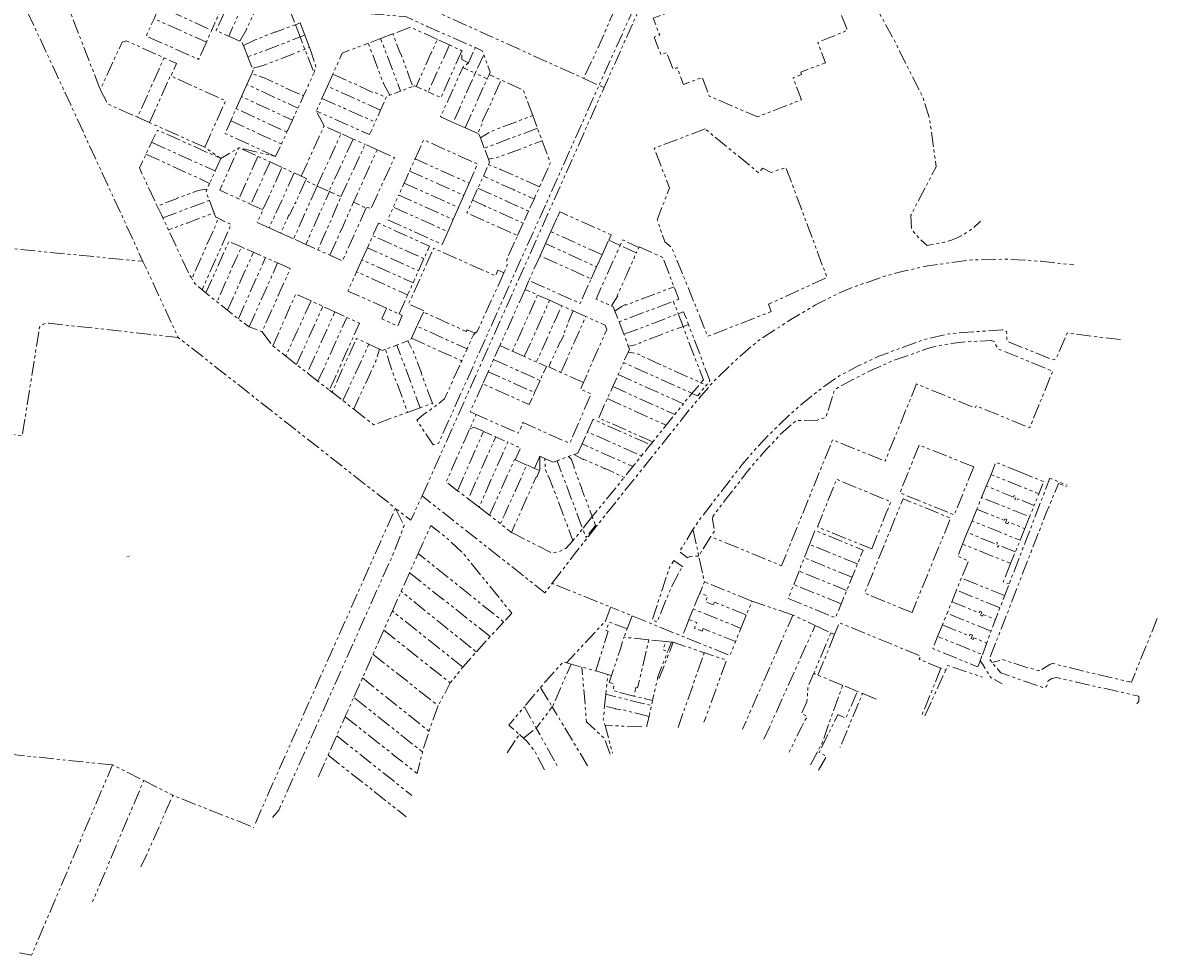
# Model space of a CAD drawing. Header units: metres. Extents: x 110520 to 111630, y 426343 to 427182.
# Tile 4 of 5: x 111141 to 111630, y 426343 to 426745. Entities that reach past the tile are written whole.
import ezdxf

# ---------------------------------------------------------------- set-up
doc = ezdxf.new("R2010")
doc.units = ezdxf.units.M
doc.linetypes.add('KADASTER', pattern=[12.7, 6.35, -1.27, 1.27, -1.27, 1.27, -1.27])
doc.layers.add('A-MVIEW', color=1, linetype='Continuous', plot=False)
doc.layers.add('B-GRS-KADASTER_D', color=7, linetype='KADASTER', lineweight=18, true_color=0x7a458c)
doc.styles.add('NLCS-ISO-M200-T25', font='NLCS-ISO.ttf')

msp = doc.modelspace()

# ---------------------------------------------------------------- linework, layer by layer
at = {"layer": 'B-GRS-KADASTER_D', "lineweight": 18, "flags": 128}
for points in [[(110967.612, 427048.307), (110979.106, 427044.471), (110989.522, 427040.995), (111000.895, 427037.018), (110996.88, 427028.97), (110996.202, 427027.686), (110992.572, 427020.812), (110999.847, 427016.607), (111023.044, 427013.077), (111049.794, 427008.756), (111099.795, 427000.891), (111126.09, 426996.718), (111130.733, 426992.3), (111158.715, 426987.592), (111168.964, 426985.962), (111185.609, 426983.314), (111201.453, 426979.132), (111218.214, 426974.467), (111229.153, 426971.425), (111230.979, 426973.286), (111233.768, 426976.161), (111243.303, 426974.575), (111304.517, 426964.467), (111318.256, 426962.227), (111321.357, 426960.064), (111326.266, 426956.657), (111359.274, 426948.41), (111385.514, 426941.843), (111403.922, 426937.233), (111436.897, 426928.979), (111442.75, 426923.324), (111445.312, 426915.635), (111450.107, 426910.636), (111454.238, 426906.327), (111460.25, 426906.356), (111465.389, 426906.318), (111468.83, 426913.591), (111472.064, 426920.526), (111474.164, 426921.707), (111475.552, 426922.483), (111477.177, 426921.974), (111478.388, 426921.651), (111478.999, 426919.735), (111479.625, 426918.058), (111463.249, 426881.76), (111449.692, 426851.577), (111442.958, 426836.581), (111422.752, 426791.663), (111389.399, 426717.835), (111382.782, 426720.826)], [(111313.655, 426620.12), (111310.889, 426614.059), (111323.79, 426608.16), (111332.48, 426604.24), (111330.2, 426599.15), (111322.77, 426582.63), (111318.91, 426579.54), (111318.22, 426579.12), (111313.732, 426575.981), (111310.841, 426573.516), (111317.809, 426562.934), (111320.169, 426563.408), (111347.067, 426623.535), (111366.857, 426667.453), (111389.399, 426717.835), (111389.568, 426717.759), (111391.587, 426716.847), (111399.05, 426733.596), (111447.462, 426841.528), (111482.792, 426921.408)], [(111511.203, 426879.839), (111506.545, 426870.012), (111500.504, 426857.366), (111500.81, 426847.531), (111502.468, 426807.489), (111503.745, 426775.643), (111508.505, 426754.68), (111510.558, 426748.484), (111516.786, 426737.082), (111529.093, 426712.473), (111532.012, 426703.181), (111533.481, 426692.209), (111534.78, 426682.697), (111528.92, 426671.556), (111523.841, 426661.801), (111524.23, 426655.88), (111525.192, 426654.581), (111526.214, 426653.329), (111527.296, 426652.128), (111528.434, 426650.98), (111529.626, 426649.888), (111530.869, 426648.855), (111538.427, 426650.237), (111539.889, 426650.638), (111541.331, 426651.108), (111542.748, 426651.647), (111544.138, 426652.254), (111545.497, 426652.927), (111546.822, 426653.664), (111548.11, 426654.464), (111549.358, 426655.325), (111550.563, 426656.245), (111551.723, 426657.222), (111552.834, 426658.253), (111553.895, 426659.337)], [(111279.342, 426784.318), (111282.147, 426783.064), (111294.93, 426760.768), (111295.112, 426760.451), (111382.619, 426720.9), (111382.782, 426720.826), (111388.37, 426732.807), (111409.948, 426781.405), (111412.789, 426787.798), (111416.234, 426795.499), (111421.133, 426806.559), (111419.414, 426814.19), (111418.6, 426815.041), (111417.162, 426816.402), (111415.555, 426817.595), (111416.422, 426822.793), (111417.135, 426827.989)], [(111295.112, 426760.451), (111294.233, 426760.869), (111293.66, 426761.143), (111293.122, 426761.48), (111292.625, 426761.875), (111292.175, 426762.323), (111291.777, 426762.818), (111291.438, 426763.354), (111291.16, 426763.925), (111284.256, 426775.465), (111278.856, 426784.535), (111229.496, 426806.592), (111226.711, 426807.845), (111221.38, 426810.244), (111221.059, 426810.388), (111220.87, 426809.975), (111224.438, 426808.284), (111227.139, 426807.07), (111228.164, 426805.144), (111229.007, 426803.59), (111238.879, 426798.673), (111256.724, 426789.619), (111258.817, 426784.875), (111261.807, 426778.482), (111267.921, 426764.925), (111270.202, 426763.945), (111273.387, 426762.448), (111275.797, 426759.713), (111277.186, 426758.185), (111281.6, 426754.145), (111286.216, 426749.85), (111286.221, 426749.824), (111290.995, 426748.71), (111296.987, 426748.155), (111306.063, 426747.444), (111315.299, 426743.218), (111336.101, 426734.106), (111335.958, 426733.798), (111333.056, 426727.553), (111330.7, 426725.58)], [(111152.45, 426769.35), (111159.99, 426753.06), (111174.34, 426715.98)], [(111202.19, 426756.92), (111204.56, 426762.19), (111207.77, 426760.75), (111227.049, 426752.039), (111224.759, 426746.911), (111222.382, 426741.589)], [(111234.714, 426763.227), (111239.86, 426760.88), (111235.61, 426751.8), (111231.99, 426743.98), (111229.71, 426738.98), (111224.27, 426741.45), (111234.4, 426763.37)], [(110892.191, 426755.198), (110861.894, 426695.444), (110861.339, 426693.696), (110945.629, 426684.671), (110956.06, 426683.562), (111072.585, 426671.073), (111070.735, 426653.707), (111192.414, 426641.99), (111192.752, 426641.957), (111155.479, 426722.575), (111141.772, 426751.985)], [(111220.083, 426736.441), (111216.769, 426729.02), (111194.179, 426739.072), (111197.52, 426746.55), (111199.86, 426751.75), (111203.05, 426750.3), (111222.382, 426741.589), (111220.083, 426736.441), (111208.59, 426741.57), (111200.71, 426745.12), (111197.52, 426746.55)], [(111260.557, 426744.702), (111258.49, 426743.94)], [(111258.49, 426743.94), (111260.51, 426738.68)], [(111260.557, 426744.702), (111262.577, 426739.483)], [(111319.7, 426737.59), (111308.16, 426742.89), (111300.51, 426740), (111303.84, 426731.33), (111303.93, 426731.37), (111307.26, 426722.37), (111309.123, 426717.357), (111303.851, 426715.34)], [(111195.569, 426701.76), (111204.752, 426722.357), (111204.987, 426722.245), (111207.229, 426727.262), (111201.82, 426729.697), (111185.497, 426737.047), (111183.704, 426736.391), (111174.34, 426715.98), (111177.56, 426709.808), (111190.375, 426704.081), (111201.82, 426729.697)], [(111229.71, 426738.98), (111234.47, 426736.83)], [(111264.587, 426734.162), (111265.321, 426732.218), (111267.337, 426725.844), (111266.49, 426723.13), (111262.55, 426733.36), (111260.51, 426738.68), (111251.01, 426734.99), (111242.91, 426731.97), (111237.97, 426730.07), (111239.85, 426725.19), (111240.205, 426724.264), (111239.625, 426722.958), (111244.96, 426721.03), (111254.19, 426716.86), (111254.15, 426716.78), (111261.95, 426713.26)], [(111262.577, 426739.483), (111262.607, 426739.406), (111264.587, 426734.162), (111262.55, 426733.36), (111253.97, 426729.98), (111254, 426729.9), (111244.98, 426726.58), (111239.85, 426725.19)], [(111262.577, 426739.483), (111260.51, 426738.68)], [(111299.177, 426713.552), (111296.63, 426718.3), (111293.09, 426727.32), (111293.17, 426727.35), (111289.91, 426735.98), (111295.2, 426737.99), (111298.86, 426728.42), (111301.94, 426720.33), (111303.851, 426715.34), (111299.177, 426713.552), (111297.782, 426713.019), (111297.61, 426712.63), (111295.194, 426707.184), (111292.887, 426701.978), (111290.496, 426696.58), (111267.52, 426706.75)], [(111272.29, 426717.44), (111274.58, 426722.57), (111278.66, 426731.72), (111289.91, 426735.98)], [(111295.2, 426737.99), (111300.51, 426740)], [(111324.87, 426735.22), (111321.59, 426727.91), (111318.02, 426720.05), (111315.753, 426715.021), (111310.565, 426717.388), (111312.83, 426722.41), (111316.93, 426731.65), (111317.01, 426731.61), (111319.7, 426737.59), (111324.87, 426735.22), (111330.311, 426732.716), (111330.21, 426728.91), (111333.056, 426727.553)], [(111236.07, 426735), (111237.97, 426730.07)], [(111330.311, 426732.716), (111321.199, 426712.537), (111315.753, 426715.021)], [(111339.676, 426731.04), (111336.04, 426723.02), (111341.17, 426720.56), (111342, 426722.32), (111342.082, 426722.494)], [(111360.795, 426704.88), (111356.782, 426715.733), (111347.161, 426720.158), (111342.082, 426722.494), (111342.528, 426723.44), (111339.676, 426731.04), (111339.076, 426732.638), (111336.101, 426734.106)], [(111219.377, 426691.14), (111228.397, 426711.163), (111204.802, 426721.831), (111204.987, 426722.245)], [(111232.897, 426707.792), (111235.205, 426712.996), (111257.17, 426702.86), (111259.55, 426708.03), (111261.95, 426713.26), (111266.49, 426723.13)], [(111237.518, 426718.208), (111239.625, 426722.958)], [(111274.58, 426722.57), (111283.14, 426718.77), (111283.18, 426718.85), (111292.36, 426714.58), (111292.5, 426714.9), (111297.61, 426712.63)], [(111235.205, 426712.996), (111237.518, 426718.208), (111259.55, 426708.03)], [(111270.874, 426700.346), (111267.52, 426706.75), (111269.94, 426712.18), (111272.29, 426717.44), (111282.2, 426712.96), (111290.08, 426709.45), (111295.194, 426707.184)], [(111310.565, 426717.388), (111309.943, 426717.671), (111309.123, 426717.357)], [(111313.105, 426540.883), (111358.489, 426642.567), (111391.587, 426716.847)], [(111331.72, 426699.48), (111337.5, 426712.43), (111341.17, 426720.56)], [(111337.163, 426673.447), (111342.24, 426671.19), (111350.13, 426667.67), (111359.03, 426663.59), (111361.369, 426668.79), (111363.74, 426674.07), (111368.44, 426684.51), (111364.88, 426693.96), (111362.85, 426699.34), (111360.795, 426704.88), (111351.87, 426701.32), (111351.84, 426701.4), (111342.83, 426697.98), (111338.234, 426695.171), (111337.606, 426696.84), (111337.08, 426697.07), (111339.4, 426702.1), (111339.08, 426702.25), (111343.4, 426711.42), (111343.31, 426711.46), (111347.161, 426720.158)], [(111269.94, 426712.18), (111279.89, 426707.76), (111287.77, 426704.24), (111292.887, 426701.978)], [(111249.96, 426687.16), (111228.151, 426697.096), (111230.584, 426702.58), (111232.897, 426707.792), (111237.84, 426705.5), (111245.7, 426701.87), (111254.8, 426697.69)], [(111257.17, 426702.86), (111254.8, 426697.69), (111252.43, 426692.54), (111249.96, 426687.16), (111234.076, 426690.938), (111226.356, 426686.291), (111219.377, 426691.14), (111219.37, 426691.124), (111195.743, 426701.682), (111195.569, 426701.76), (111190.375, 426704.081)], [(111230.584, 426702.58), (111243.33, 426696.69), (111252.43, 426692.54)], [(111326.51, 426701.83), (111331.72, 426699.48)], [(111220.324, 426672.906), (111219.91, 426673.09), (111216.48, 426672.48), (111207.42, 426669.14), (111207.45, 426669.06), (111198.912, 426665.774), (111191.209, 426682.212), (111194.028, 426688.161), (111196.461, 426693.293), (111198.943, 426698.531), (111218.91, 426689.617), (111226.356, 426686.291), (111223.927, 426680.901), (111221.483, 426675.479)], [(111261.003, 426678.709), (111270.874, 426700.346), (111278.174, 426697.047)], [(111267.854, 426674.485), (111278.174, 426697.047), (111278.227, 426697.024), (111283.396, 426694.689), (111288.572, 426692.351)], [(111331.72, 426699.48), (111337.08, 426697.07)], [(111362.85, 426699.34), (111352.96, 426695.61), (111344.85, 426692.58), (111339.918, 426690.701), (111341.714, 426685.936), (111346.89, 426687.16), (111355.94, 426690.45), (111355.91, 426690.54), (111364.88, 426693.96)], [(111435.156, 426699.041), (111413.25, 426690.716), (111419.769, 426673.603), (111414.467, 426659.87), (111417.842, 426650.376), (111420.65, 426648.005), (111426.531, 426633.932), (111436.293, 426609.617), (111463.631, 426620.316), (111462.499, 426623.475), (111475.182, 426629.268), (111487.69, 426635.046), (111469.947, 426682.448), (111463.629, 426680.222), (111460.052, 426682.174), (111458.159, 426680.172), (111435.156, 426699.041)], [(111196.461, 426693.293), (111210.9, 426686.73), (111223.927, 426680.901)], [(111283.396, 426694.689), (111272.912, 426672.157), (111267.826, 426674.424)], [(111278.121, 426669.834), (111288.572, 426692.351), (111293.74, 426690.016), (111283.479, 426667.445), (111283.538, 426667.419), (111279.143, 426657.58), (111275.625, 426649.704)], [(111310.058, 426686.134), (111313.748, 426694.343), (111336.981, 426683.914), (111333.356, 426675.656)], [(111338.234, 426695.171), (111339.918, 426690.701)], [(111194.028, 426688.161), (111207.19, 426682.17), (111207.15, 426682.08), (111216.42, 426678), (111221.483, 426675.479), (111220.324, 426672.906), (111219.937, 426672.048), (111221.378, 426668.243), (111223.488, 426662.668), (111220.5, 426661.81), (111211.49, 426658.34), (111211.46, 426658.42), (111203.726, 426655.504)], [(111242.304, 426687.201), (111234.089, 426668.856), (111225.822, 426672.622), (111234.076, 426690.938), (111242.304, 426687.201), (111247.544, 426684.821), (111252.723, 426682.469)], [(111293.74, 426690.016), (111301.17, 426686.66), (111291.022, 426664.589), (111289.146, 426665.443), (111288.951, 426665.005), (111283.538, 426667.419)], [(111247.544, 426684.821), (111239.252, 426666.504), (111234.089, 426668.856)], [(111257.987, 426680.078), (111247.147, 426656.411), (111242.027, 426658.727), (111244.477, 426664.124), (111244.434, 426664.143), (111252.723, 426682.469), (111257.987, 426680.078), (111261.003, 426678.709), (111263.259, 426677.662), (111262.844, 426676.752), (111267.854, 426674.485), (111267.826, 426674.424), (111263.471, 426664.619), (111257.705, 426651.635), (111262.937, 426649.268)], [(111331.05, 426670.401), (111333.356, 426675.656), (111310.058, 426686.134), (111307.701, 426680.892), (111306.323, 426677.825), (111305.369, 426675.703), (111303.027, 426670.493)], [(111363.74, 426674.07), (111356.16, 426677.42), (111356.19, 426677.51), (111346.92, 426681.59), (111341.742, 426683.616), (111339.517, 426678.674), (111344.58, 426676.39), (111352.47, 426672.86), (111361.369, 426668.79)], [(111341.742, 426683.616), (111342.202, 426684.638), (111341.714, 426685.936)], [(111305.369, 426675.703), (111318.24, 426669.95), (111328.763, 426665.191), (111331.05, 426670.401), (111320.58, 426675.15), (111312.68, 426678.68), (111307.701, 426680.892)], [(111336.03, 426611.01), (111332.52, 426612.45), (111332.18, 426611.75), (111313.655, 426620.12), (111313.891, 426620.637), (111307.298, 426623.567), (111318.079, 426647.614), (111344.733, 426635.721), (111345.827, 426638.109), (111348.348, 426636.951), (111349.79, 426640.24), (111349.58, 426642.58), (111354.289, 426653.05), (111332.399, 426662.868), (111334.834, 426668.276), (111337.163, 426673.447), (111339.517, 426678.674)], [(111257.705, 426651.635), (111252.14, 426654.152), (111255.679, 426661.949), (111255.907, 426661.846), (111258.19, 426666.991), (111258.418, 426666.889), (111259.688, 426669.599), (111259.597, 426669.64), (111262.844, 426676.752)], [(111275.625, 426649.704), (111273.345, 426644.6), (111268.137, 426646.932), (111264.632, 426648.501), (111262.937, 426649.268), (111268.734, 426662.254), (111273.114, 426672.067), (111278.121, 426669.834), (111273.915, 426659.926), (111268.137, 426646.932)], [(111273.114, 426672.067), (111272.912, 426672.157)], [(111201.302, 426660.675), (111210.38, 426664.09), (111221.378, 426668.243)], [(111328.763, 426665.191), (111326.464, 426659.953), (111315.91, 426664.75), (111308.01, 426668.28), (111303.027, 426670.493), (111300.698, 426665.313)], [(111334.834, 426668.276), (111339.89, 426665.99), (111347.79, 426662.47), (111356.69, 426658.39), (111359.03, 426663.59)], [(111198.912, 426665.774), (111200.7, 426661.959), (111201.302, 426660.675), (111201.804, 426659.604), (111203.726, 426655.504), (111212.49, 426636.801), (111213.852, 426634.524), (111220.01, 426648.31), (111219.93, 426648.35), (111224.14, 426657.58), (111225.187, 426660.504)], [(111223.488, 426662.668), (111224.117, 426661.007), (111225.187, 426660.504), (111230.807, 426657.862), (111218.234, 426629.668)], [(111244.434, 426664.143), (111239.252, 426666.504)], [(111288.951, 426665.005), (111284.56, 426655.143), (111278.782, 426642.166), (111273.345, 426644.6)], [(111371.45, 426661.06), (111372.472, 426663.342), (111394.602, 426653.432), (111393.57, 426651.12)], [(111313.9, 426643.14), (111311.53, 426637.86), (111289.53, 426647.85), (111291.85, 426653), (111296.89, 426650.74), (111304.78, 426647.22), (111313.9, 426643.14), (111316.31, 426648.52), (111294.29, 426658.45), (111291.85, 426653)], [(111326.464, 426659.953), (111324.166, 426654.719)], [(111354.289, 426653.05), (111356.69, 426658.39)], [(111368.633, 426654.786), (111371.45, 426661.06)], [(111252.14, 426654.152), (111247.147, 426656.411)], [(111366.298, 426649.586), (111368.633, 426654.786)], [(111390.723, 426644.813), (111390.704, 426644.821), (111387.384, 426646.314), (111385.673, 426647.071), (111377.759, 426650.654), (111368.633, 426654.786)], [(111219.875, 426628.349), (111229.771, 426650.533), (111235.175, 426648.149)], [(111238.498, 426613.728), (111250.81, 426641.25), (111245.598, 426643.552), (111240.38, 426645.854), (111235.175, 426648.149), (111233.32, 426643.99), (111229.77, 426636.1), (111224.663, 426624.514)], [(111289.53, 426647.85), (111287.18, 426642.62), (111292.23, 426640.36), (111309.22, 426632.72), (111311.53, 426637.86)], [(111363.959, 426644.377), (111366.298, 426649.586)], [(111386.018, 426634.391), (111388.36, 426639.579), (111388.332, 426639.592), (111385.017, 426641.108), (111383.322, 426641.879), (111375.408, 426645.462), (111366.298, 426649.586)], [(111393.57, 426651.12), (111398.53, 426648.81), (111388.12, 426625.68), (111394.71, 426622.7), (111397.49, 426627.15), (111397.29, 426627.24), (111401.47, 426636.45), (111401.43, 426636.47), (111405.48, 426645.56), (111398.53, 426648.81), (111399.659, 426651.224), (111406.613, 426647.983), (111405.48, 426645.56)], [(111390.723, 426644.813), (111393.57, 426651.12)], [(111406.613, 426647.983), (111406.738, 426648.25), (111416.915, 426643.566), (111421.74, 426630.987), (111423.788, 426625.647), (111421.49, 426624.77)], [(111229.236, 426620.852), (111234.96, 426633.78), (111238.51, 426641.67), (111240.38, 426645.854)], [(111233.88, 426617.133), (111240.18, 426631.45), (111245.598, 426643.552)], [(111287.18, 426642.62), (111284.87, 426637.47), (111297.78, 426631.6), (111306.88, 426627.51), (111309.22, 426632.72)], [(111369.233, 426503.185), (111379.73, 426516.88), (111388.23, 426527.63), (111428.623, 426578.303), (111433.432, 426583.955), (111438.891, 426590.272), (111449.842, 426600.81), (111458.202, 426607.83), (111472.768, 426617.309), (111482.815, 426623.211), (111493.137, 426628.37), (111498.697, 426630.742), (111513.636, 426635.861), (111520.768, 426637.737), (111531.144, 426640.041), (111550.143, 426642.603), (111565.565, 426642.893), (111579.883, 426641.976), (111594.184, 426640.465)], [(111388.36, 426639.579), (111390.723, 426644.813)], [(111179.59, 426424.915), (111136.601, 426429.367), (111085.806, 426462.769), (111093.177, 426535.153), (111099.736, 426534.489), (111100.62, 426534.443), (111101.504, 426534.474), (111102.383, 426534.582), (111103.248, 426534.765), (111104.095, 426535.022), (111104.917, 426535.351), (111105.706, 426535.75), (111106.459, 426536.216), (111107.168, 426536.746), (111107.828, 426537.335), (111108.436, 426537.978), (111108.985, 426538.672), (111109.472, 426539.411), (111109.894, 426540.189), (111110.246, 426541.001), (111110.527, 426541.84), (111110.735, 426542.7), (111110.867, 426543.575), (111111.338, 426547.993), (111113.699, 426570.15), (111140.718, 426566.863), (111148.01, 426612.82), (111148.176, 426613.63), (111148.804, 426614.31), (111149.867, 426614.863), (111150.898, 426615.204), (111152.097, 426615.299), (111207.921, 426609.148), (111192.752, 426641.957)], [(111250.81, 426641.25), (111256.279, 426638.834), (111244.11, 426611.582), (111238.498, 426613.728), (111233.88, 426617.133), (111229.236, 426620.852), (111224.663, 426624.514), (111219.875, 426628.349), (111218.234, 426629.668), (111218.12, 426629.76), (111214.998, 426632.608), (111213.852, 426634.524)], [(111297.77, 426621.76), (111281.13, 426629.16), (111284.87, 426637.47)], [(111348.348, 426636.951), (111336.88, 426611.72), (111336.03, 426611.01), (111335.23, 426610.34), (111332.48, 426604.24)], [(111359.17, 426633.71), (111357.52, 426629.88), (111362.889, 426627.482), (111360.649, 426622.461), (111357.131, 426614.574), (111352.066, 426603.22), (111346.654, 426605.65)], [(111248.723, 426605.497), (111258.626, 426627.918), (111265.216, 426624.896), (111270.318, 426622.557), (111275.468, 426620.195)], [(111357.52, 426629.88), (111357.508, 426629.885), (111346.939, 426606.287), (111346.654, 426605.65), (111343.946, 426599.602), (111341.616, 426594.399), (111361.648, 426585.404), (111359.321, 426580.229), (111339.285, 426589.194), (111341.616, 426594.399)], [(111396.26, 426620.53), (111399.09, 426622.46), (111400.81, 426623.32), (111400.88, 426623.12), (111409.92, 426626.49), (111409.94, 426626.45), (111419.46, 426630.11), (111421.74, 426630.987)], [(111265.216, 426624.896), (111262.84, 426619.73), (111259.25, 426611.86), (111254.3, 426601.15), (111258.94, 426597.52), (111263.65, 426593.84), (111268.19, 426590.29), (111273.05, 426586.5), (111273.126, 426586.444), (111280.287, 426602.352), (111283.426, 426609.357), (111286.098, 426615.321), (111280.66, 426617.814), (111275.468, 426620.195), (111263.65, 426593.84)], [(111303.19, 426619.27), (111306.88, 426627.51)], [(111357.171, 426600.928), (111362.347, 426612.238), (111368.085, 426625.161), (111362.889, 426627.482)], [(111373.294, 426622.834), (111368.085, 426625.161)], [(111394.71, 426622.7), (111395.58, 426622.26), (111396.26, 426620.53), (111397.25, 426618.04), (111398.05, 426615.92), (111402.94, 426617.74), (111411.03, 426620.78), (111421.49, 426624.77), (111423.56, 426619.38), (111425.9, 426620.26), (111427.96, 426614.78)], [(111258.94, 426597.52), (111264.44, 426609.52), (111267.99, 426617.42), (111270.318, 426622.557)], [(111333.04, 426539.58), (111337.685, 426535.992), (111344.2, 426550.93), (111347.76, 426558.83), (111348.55, 426560.65), (111350.1, 426563.96), (111347.92, 426564.92), (111344.88, 426566.27), (111339.02, 426553.24), (111333.04, 426539.58), (111328.4, 426543.1), (111323.46, 426546.84), (111328.4, 426557.99), (111331.91, 426565.86), (111333.611, 426569.619), (111336.437, 426575.954), (111354.555, 426567.839), (111356.622, 426572.466), (111376.393, 426563.65), (111376.527, 426563.689), (111376.729, 426563.792), (111376.926, 426563.978), (111377.111, 426564.341), (111385.96, 426584.86), (111381.398, 426586.907), (111382.671, 426589.787), (111392.72, 426612.52), (111392.02, 426614.47), (111383.688, 426618.192)], [(111382.671, 426589.787), (111372.987, 426594.098), (111367.715, 426596.444), (111369.892, 426601.215), (111372.787, 426607.563), (111372.988, 426607.473), (111374.197, 426610.173), (111373.96, 426610.279), (111376.223, 426615.486), (111375.986, 426615.592), (111378.24, 426620.625), (111373.294, 426622.834), (111372.228, 426620.475), (111371.024, 426617.814), (111367.549, 426609.909), (111362.377, 426598.591)], [(111378.24, 426620.625), (111383.688, 426618.192), (111379.132, 426607.963), (111372.987, 426594.098)], [(111400.12, 426610.54), (111405, 426612.33), (111413.08, 426615.36), (111423.56, 426619.38), (111425.62, 426613.9), (111434.401, 426590.87), (111433.37, 426589.651), (111433.08, 426589.78), (111416.36, 426597.22), (111416.38, 426597.26), (111407.07, 426601.47), (111407.17, 426601.69), (111405.74, 426602.15), (111401.93, 426602.77), (111399.95, 426598.36), (111412.65, 426592.68), (111429.31, 426585.14), (111429.485, 426585.061), (111433.37, 426589.651), (111435.688, 426588.619)], [(111268.19, 426590.29), (111274.8, 426604.84), (111280.66, 426617.814)], [(111310.889, 426614.059), (111308.511, 426608.849), (111308.163, 426608.086), (111306.936, 426607.632)], [(111398.05, 426615.92), (111400.12, 426610.54), (111402.02, 426605.44)], [(111401.93, 426602.77), (111402.53, 426604.11), (111402.02, 426605.44), (111403.96, 426605.64), (111407.15, 426606.71), (111407.07, 426606.91), (111416.07, 426610.29), (111416.05, 426610.34), (111425.62, 426613.9), (111427.96, 426614.78), (111437.204, 426590.536), (111435.688, 426588.619), (111431.982, 426583.931), (111429.485, 426585.061), (111425.707, 426580.594)], [(111241.291, 426399.842), (111243.717, 426405.579), (111291.634, 426513.091), (111301.165, 426534.679), (111301.576, 426535.609), (111207.921, 426609.148)], [(111244.11, 426611.582), (111248.723, 426605.497), (111254.3, 426601.15)], [(111294.752, 426604.179), (111290.158, 426606.285), (111284.783, 426608.749), (111274.315, 426585.569)], [(111308.511, 426608.849), (111313.56, 426606.56), (111322.77, 426602.34), (111322.81, 426602.42), (111330.2, 426599.15)], [(111614.26, 426608.303), (111591.241, 426610.989), (111586.492, 426600.013), (111585.546, 426599.566), (111584.927, 426599.653), (111565.751, 426607.344), (111565.32, 426608.412), (111565.138, 426611.611), (111563.632, 426612.402), (111563.437, 426612.454), (111555.895, 426611.924), (111546.353, 426611.286), (111540.562, 426610.749), (111529.123, 426608.095), (111510.094, 426601.074), (111501.439, 426597.029), (111492.934, 426592.574), (111485.176, 426587.036), (111480.008, 426583.054), (111472.555, 426576.729), (111462.59, 426567.122), (111456.844, 426561.028), (111451.162, 426554.447), (111433.027, 426530.965), (111429.919, 426526.376), (111424.091, 426516.804), (111427.622, 426514.213), (111428.505, 426514.79), (111432.343, 426514.931), (111432.399, 426515.014), (111437.551, 426523.322), (111468.108, 426510.783), (111490.082, 426565.047), (111512.792, 426555.828), (111526.292, 426589.111), (111551.623, 426578.778), (111551.984, 426579.663), (111575.113, 426570.219), (111585.06, 426594.611), (111561.396, 426604.285), (111559.742, 426607.454), (111558.544, 426607.822), (111547.506, 426607.272), (111540.186, 426606.406), (111535.13, 426605.474), (111531.08, 426604.447), (111526.986, 426602.913), (111515.948, 426599.079), (111513.812, 426598.08), (111507.537, 426595.398), (111499.155, 426591.195), (111494.109, 426588.469), (111490.924, 426586.505), (111487.199, 426574.714), (111483.639, 426573.57), (111474.32, 426573.333), (111467.698, 426567.429), (111461.535, 426560.826), (111456.997, 426555.737), (111453.549, 426551.599), (111449.644, 426546.493), (111443.55, 426538.706), (111439.163, 426532.927), (111438.52, 426531.84), (111438.324, 426530.739), (111439.281, 426525.878), (111437.551, 426523.322)], [(111273.126, 426586.444), (111274.25, 426585.62), (111274.315, 426585.569), (111278.97, 426581.93), (111283.62, 426578.28), (111288.84, 426589.76), (111288.92, 426589.72), (111293.09, 426598.96), (111294.752, 426604.179), (111296.028, 426603.594), (111297.407, 426604.104)], [(111278.97, 426581.93), (111284.28, 426593.45), (111290.158, 426606.285)], [(111312.23, 426578.87), (111306.81, 426576.87), (111302.06, 426590), (111301.97, 426589.97), (111298.71, 426599.02), (111297.407, 426604.104), (111302.263, 426605.902), (111312.23, 426578.87), (111317.58, 426580.84), (111318.22, 426579.12)], [(111317.58, 426580.84), (111312.71, 426593.91), (111312.79, 426593.94), (111309.42, 426602.96), (111306.936, 426607.632), (111302.263, 426605.902)], [(111352.066, 426603.22), (111357.171, 426600.928), (111362.377, 426598.591), (111366.704, 426596.648), (111363.976, 426590.581), (111353.871, 426595.132), (111346.211, 426598.582), (111343.946, 426599.602)], [(111412.56, 426564.132), (111403.15, 426568.29), (111389.27, 426574.5), (111392.99, 426582.79), (111395.32, 426588), (111397.64, 426593.18), (111399.95, 426598.36)], [(111339.285, 426589.194), (111333.871, 426577.104), (111336.437, 426575.954)], [(111363.976, 426590.581), (111361.648, 426585.404)], [(111397.64, 426593.18), (111410.31, 426587.48), (111425.707, 426580.594), (111425.781, 426580.561), (111422.099, 426575.985), (111418.354, 426571.332), (111412.56, 426564.132), (111411.551, 426562.879), (111411.526, 426562.847), (111407.728, 426558.109)], [(111395.32, 426588), (111407.97, 426582.28), (111417.52, 426578), (111422.099, 426575.985)], [(111392.99, 426582.79), (111418.354, 426571.332)], [(111283.62, 426578.28), (111292.28, 426571.51), (111306.81, 426576.87)], [(111333.611, 426569.619), (111335.465, 426570.477), (111339.63, 426568.62)], [(111384.455, 426568.464), (111386.945, 426573.869), (111389.74, 426572.59), (111407.14, 426564.84), (111409.5, 426563.81), (111411.551, 426562.879)], [(111328.4, 426543.1), (111333.81, 426555.57), (111337.33, 426563.46), (111338.13, 426565.28), (111339.63, 426568.62), (111341.66, 426567.71), (111344.88, 426566.27)], [(111378.665, 426558.7), (111382.59, 426556.56), (111382.68, 426556.76), (111391.96, 426552.59), (111391.98, 426552.63), (111400.292, 426548.833), (111404.028, 426553.494), (111407.728, 426558.109), (111384.455, 426568.464), (111382.079, 426563.305), (111392.91, 426558.45), (111399.69, 426555.45), (111404.028, 426553.494)], [(111342.187, 426532.503), (111352.97, 426556.52), (111353.22, 426556.41), (111355.57, 426561.52), (111350.1, 426563.96)], [(111382.079, 426563.305), (111380.2, 426559.225), (111378.665, 426558.7), (111376.212, 426557.861), (111371.304, 426556.034), (111376.24, 426542.98), (111382.36, 426526.67), (111378.11, 426521.54), (111371.3, 426540.05), (111371.25, 426540.03), (111367.8, 426549.07), (111367.59, 426548.99), (111366.26, 426552.46), (111366.033, 426556.999), (111363.941, 426557.938)], [(111353.22, 426556.41), (111358.27, 426554.17)], [(111361.529, 426552.723), (111363.941, 426557.938)], [(111363.739, 426551.741), (111363.9, 426552.11), (111363.941, 426557.938)], [(111371.304, 426556.034), (111369.597, 426555.399), (111366.033, 426556.999)], [(111376.212, 426557.861), (111377.58, 426556.59), (111378.75, 426553.2), (111378.54, 426553.12), (111381.96, 426544.12), (111381.91, 426544.11), (111386.45, 426531.92), (111400.292, 426548.833)], [(111558.43, 426550.119), (111556.388, 426545.12), (111568.162, 426540.352), (111568.439, 426541.035), (111569.354, 426540.684), (111568.731, 426539.151), (111569.665, 426538.758), (111570.01, 426539.604), (111577.052, 426536.753), (111579.08, 426541.757)], [(111554.384, 426540.213), (111556.388, 426545.12)], [(111554.709, 426472.423), (111556.566, 426477.488), (111558.364, 426482.391), (111558.428, 426482.559), (111560.355, 426487.584), (111562.282, 426492.608), (111564.262, 426497.772), (111564.312, 426497.903), (111564.39, 426498.106), (111566.263, 426502.988), (111574.071, 426523.077), (111576.801, 426530.213), (111580.953, 426540.994), (111583.832, 426548.482), (111585.143, 426547.95), (111591.211, 426545.489)], [(111621.248, 426451.228), (111622.203, 426452.331), (111622.13, 426454.508), (111586.714, 426462.553), (111584.596, 426462.219), (111583.053, 426461.124), (111582.391, 426458.748), (111581.24, 426458.103), (111562.652, 426464.579), (111558.797, 426469.11), (111558.663, 426469.267), (111557.665, 426470.562), (111562.968, 426483.855), (111571.724, 426506.511), (111582.285, 426533.581), (111587.564, 426546.276), (111590.955, 426544.865)], [(111248.629, 426402.234), (111251.338, 426405.397), (111256.415, 426416.77), (111282.639, 426475.601), (111301.002, 426516.632), (111305.318, 426528.095), (111303.474, 426531.734), (111301.576, 426535.609), (111308.229, 426530.385), (111313.105, 426540.883), (111366.076, 426499.131), (111369.233, 426503.185), (111394.462, 426492.907), (111392.163, 426486.877), (111375.359, 426468.946), (111373.917, 426469.349), (111373.566, 426468.956), (111371.727, 426466.895), (111370.48, 426465.496), (111369.061, 426463.905), (111367.992, 426462.706), (111366.173, 426460.664), (111365.23, 426459.541), (111364.431, 426458.589), (111364.209, 426458.325), (111362.902, 426456.768), (111361.743, 426455.386), (111360.775, 426454.233), (111359.571, 426452.8), (111358.699, 426451.761), (111357.88, 426450.785), (111357.2, 426449.975)], [(111558.428, 426482.559), (111552.148, 426485.12), (111539.482, 426490.286), (111541.513, 426495.268), (111543.544, 426500.249), (111545.611, 426505.319), (111545.632, 426505.37), (111545.659, 426505.435), (111545.685, 426505.499), (111548.695, 426512.883), (111544.021, 426514.846), (111546.174, 426520.116), (111566.907, 426511.72), (111568.931, 426516.715), (111570.959, 426521.72), (111572.995, 426526.743), (111565.941, 426529.6), (111565.634, 426528.845), (111564.697, 426529.212), (111565.008, 426529.978), (111565.284, 426530.666), (111564.376, 426531.029), (111564.099, 426530.346), (111552.304, 426535.122), (111554.384, 426540.213), (111566.168, 426535.441), (111568.013, 426534.694), (111575.061, 426531.84), (111577.052, 426536.753)], [(111337.685, 426535.992), (111342.187, 426532.503), (111346.869, 426528.876)], [(111550.254, 426530.104), (111552.304, 426535.122)], [(111568.931, 426516.715), (111561.863, 426519.577), (111561.558, 426518.826), (111560.636, 426519.208), (111560.938, 426519.952), (111561.209, 426520.621), (111560.303, 426520.998), (111560.028, 426520.32), (111548.212, 426525.105), (111550.254, 426530.104), (111562.06, 426525.323), (111562.969, 426524.955), (111563.898, 426524.579), (111570.959, 426521.72)], [(111575.061, 426531.84), (111572.995, 426526.743)], [(111330.666, 426467.089), (111315.247, 426479.353), (111300.272, 426491.276), (111304.071, 426499.731), (111307.66, 426507.718), (111311.405, 426516.053), (111348.297, 426486.554), (111351.77, 426490.26), (111339.9, 426504.92), (111331.5, 426515.34), (111323.954, 426522.532), (111316.838, 426528.145), (111311.405, 426516.053)], [(111351.674, 426525.153), (111353.2, 426524.32), (111369.09, 426516.23), (111371.98, 426516.73), (111375.02, 426518.24), (111378.11, 426521.54)], [(111429.919, 426526.376), (111429.998, 426526.016), (111432.399, 426515.014), (111434.841, 426503.828), (111432.867, 426498.993)], [(111546.174, 426520.116), (111548.212, 426525.105)], [(111500.856, 426511.552), (111480.186, 426519.967)], [(111425.501, 426510.249), (111421.653, 426513.001), (111419.904, 426510.353), (111416.728, 426500.826), (111412.333, 426487.372), (111414.482, 426486.552), (111420.424, 426501.198), (111424.779, 426509.504), (111425.501, 426510.249)], [(111498.519, 426505.81), (111477.912, 426514.199)], [(111566.907, 426511.72), (111563.682, 426503.761), (111566.263, 426502.988)], [(111307.66, 426507.718), (111342.456, 426480.3)], [(111496.183, 426500.069), (111475.638, 426508.43)], [(111455.35, 426495.518), (111434.841, 426503.828)], [(111493.844, 426494.323), (111473.365, 426502.662)], [(111564.312, 426497.903), (111554.649, 426501.843), (111554.623, 426501.778), (111545.659, 426505.435)], [(111279.912, 426445.693), (111299.132, 426430.576), (111300.64, 426429.33), (111311.025, 426421.222), (111313.262, 426430.458), (111313.27, 426430.49), (111316.069, 426439.43), (111316.1, 426439.53), (111320.01, 426450.36), (111320.045, 426450.427), (111325.21, 426460.22), (111325.253, 426460.274), (111330.666, 426467.089), (111336.498, 426473.63), (111323.058, 426484.364), (111304.071, 426499.731)], [(111472.977, 426489.473), (111472.74, 426489.583), (111455.35, 426495.518), (111452.923, 426489.529), (111439.125, 426495.119), (111438.596, 426493.845), (111435.27, 426495.225), (111436.252, 426497.588), (111432.867, 426498.993), (111431.899, 426496.623), (111430.055, 426492.106), (111450.595, 426483.782), (111448.267, 426478.036)], [(111562.282, 426492.608), (111543.544, 426500.249)], [(111283.657, 426454.076), (111287.376, 426462.391), (111288.341, 426464.549), (111291.921, 426472.587), (111296.582, 426483.052), (111297.201, 426484.441), (111300.272, 426491.276)], [(111430.055, 426492.106), (111428.198, 426487.557), (111431.519, 426486.234), (111430.578, 426483.869), (111433.922, 426482.537), (111434.372, 426483.666), (111448.267, 426478.036), (111445.841, 426472.049), (111425.269, 426480.384), (111403.632, 426489.171), (111394.462, 426492.907)], [(111541.513, 426495.268), (111553.272, 426490.473), (111553.559, 426491.178), (111554.463, 426490.8), (111554.179, 426490.103), (111553.895, 426489.407), (111554.815, 426489.064), (111555.061, 426489.743), (111560.355, 426487.584)], [(111336.498, 426473.63), (111342.4, 426480.24), (111342.456, 426480.3), (111348.297, 426486.554)], [(111388.006, 426465.412), (111393.386, 426482.51), (111392.453, 426482.865), (111393.831, 426486.479), (111401.493, 426483.557), (111400.116, 426479.944)], [(111403.632, 426489.171), (111401.493, 426483.557)], [(111428.198, 426487.557), (111427.236, 426485.201), (111425.269, 426480.384)], [(111452.923, 426489.529), (111450.595, 426483.782)], [(111460.531, 426435.986), (111482.603, 426485.003), (111472.977, 426489.473), (111451.261, 426440.281)], [(111489.387, 426481.852), (111490.993, 426481.106), (111493.074, 426486.187), (111528.067, 426471.82), (111527.494, 426470.423), (111536.851, 426466.596), (111538.927, 426465.747), (111538.994, 426465.893), (111539.721, 426467.833), (111554.706, 426462.731)], [(111535.408, 426480.294), (111537.443, 426485.285), (111539.482, 426490.286)], [(111630.144, 426487.998), (111618.954, 426460.554), (111596.703, 426465.719), (111584.973, 426468.676), (111584.744, 426468.679), (111583.738, 426468.182), (111579.593, 426465.596), (111578.975, 426465.543), (111572.131, 426467.438), (111563.522, 426470.283), (111558.797, 426469.11)], [(111296.582, 426483.052), (111312.154, 426470.605), (111325.253, 426460.274)], [(111482.603, 426485.003), (111489.387, 426481.852), (111482.016, 426464.446), (111479.527, 426458.57), (111479.077, 426452.117), (111476.711, 426447.139), (111479.155, 426445.816), (111476.676, 426441.238), (111471.421, 426430.393)], [(111537.443, 426485.285), (111549.203, 426480.49), (111549.502, 426481.223), (111550.403, 426480.839), (111550.11, 426480.12), (111549.815, 426479.396), (111550.733, 426479.022), (111551.024, 426479.747), (111556.566, 426477.488)], [(111410.893, 426478.857), (111400.116, 426479.944), (111398.615, 426475.005), (111396.474, 426468.477), (111394.842, 426463.502), (111393.252, 426463.946)], [(111418.328, 426478.107), (111420.666, 426477.871), (111418.989, 426473.754), (111416.94, 426474.555), (111418.328, 426478.107), (111410.893, 426478.857), (111407.454, 426464.055), (111406.039, 426458.103), (111405.27, 426458.285), (111404.396, 426454.609), (111412.501, 426452.647), (111414.717, 426462.535), (111414.617, 426462.566), (111418.989, 426473.754)], [(111414.717, 426462.535), (111415.382, 426462.324), (111421.426, 426477.794)], [(111420.666, 426477.871), (111421.426, 426477.794), (111434.797, 426473.282), (111434.964, 426473.226), (111444.406, 426470.04), (111434.664, 426443.35)], [(111483.826, 426463.606), (111490.993, 426481.106)], [(111553.749, 426469.806), (111553.564, 426469.301), (111552.776, 426467.153), (111544.474, 426470.539), (111536.009, 426473.991), (111533.291, 426475.099), (111535.408, 426480.294), (111554.709, 426472.423), (111553.749, 426469.806), (111554.975, 426468.125), (111556.823, 426465.036), (111558.392, 426462.528), (111563.222, 426459.831)], [(111291.921, 426472.587), (111320.045, 426450.427)], [(111423.464, 426441.048), (111434.797, 426473.282)], [(111364.209, 426458.325), (111369.255, 426449.909), (111369.416, 426450.121), (111377.347, 426468.39)], [(111375.359, 426468.946), (111377.347, 426468.39), (111382.034, 426467.08), (111382.182, 426467.039), (111387.765, 426465.479), (111388.006, 426465.412), (111393.252, 426463.946), (111392.552, 426457.681), (111392.293, 426455.365), (111397.519, 426454.071), (111397.638, 426454.042), (111412.016, 426450.482), (111412.129, 426450.986), (111412.501, 426452.647)], [(111394.275, 426429.581), (111391.638, 426436.412), (111383.989, 426443.482), (111382.034, 426467.08)], [(111536.851, 426466.596), (111528.771, 426446.624)], [(111287.376, 426462.391), (111316.069, 426439.43)], [(111404.396, 426454.609), (111398.127, 426456.127), (111398.172, 426456.321), (111395.49, 426456.97), (111395.827, 426459.975), (111393.842, 426460.456), (111394.842, 426463.502)], [(111494.51, 426459.209), (111483.853, 426463.593), (111483.826, 426463.606), (111482.016, 426464.446)], [(111529.922, 426446.119), (111538.927, 426465.747)], [(111480.527, 426425.008), (111485.441, 426433.978), (111494.51, 426459.209), (111500.895, 426456.583), (111503.022, 426455.708), (111493.324, 426432.482)], [(111268.399, 426419.84), (111268.414, 426419.874), (111272.561, 426429.132), (111274.009, 426432.365), (111276.273, 426437.476), (111279.912, 426445.693), (111280.419, 426446.837), (111283.657, 426454.076), (111313.262, 426430.458)], [(111392.293, 426455.365), (111391.799, 426450.228), (111391.257, 426444.585), (111391.955, 426442.272), (111392.043, 426441.934), (111395.157, 426430.044)], [(111484.017, 426422.612), (111487.477, 426428.562), (111484.328, 426430.256), (111492.447, 426446.692), (111495.807, 426445.082), (111500.895, 426456.583)], [(111503.022, 426455.708), (111503.178, 426455.644), (111509.531, 426453.031), (111509.547, 426453.025)], [(111349.767, 426430.113), (111355.052, 426438.022), (111350.538, 426442.068), (111351.974, 426443.772), (111353.04, 426445.037), (111354.483, 426446.749), (111355.802, 426448.315), (111356.857, 426449.566), (111357.2, 426449.975), (111362.321, 426440.779), (111356.9, 426436.503)], [(111384.469, 426424.536), (111369.255, 426449.909), (111362.321, 426440.779), (111371.554, 426424.198)], [(111410.978, 426445.851), (111399.521, 426448.69), (111399.477, 426448.474), (111396.491, 426449.156), (111396.322, 426449.195), (111391.799, 426450.228)], [(111409.951, 426441.267), (111410.088, 426441.88), (111410.978, 426445.851), (111412.016, 426450.482)], [(111276.273, 426437.476), (111308.745, 426411.699)], [(111355.052, 426438.022), (111356.9, 426436.503), (111358.183, 426435.297), (111361.782, 426430.691), (111365.822, 426422.776)], [(111407.915, 426441.343), (111392.043, 426441.934)], [(111272.561, 426429.132), (111306.264, 426402.564)], [(111139.444, 426343.983), (111144.681, 426342.855), (111179.59, 426424.915), (111192.92, 426418.207), (111193.047, 426418.143), (111171.007, 426365.961)], [(111193.047, 426418.143), (111205.597, 426411.828)], [(111191.788, 426380.918), (111195.48, 426388.677), (111205.597, 426411.828), (111205.72, 426411.766), (111240.512, 426398.001)]]:
    msp.add_lwpolyline(points, dxfattribs=at)
for points in [[(111424.414, 426763.755), (111420.046, 426762.078), (111421.346, 426758.695), (111421.687, 426757.807), (111418.023, 426756.408), (111420.586, 426749.696), (111412.8, 426746.707), (111415.556, 426739.53), (111413.147, 426738.606), (111416.056, 426731.016), (111418.504, 426731.961), (111421.26, 426724.761), (111423.029, 426725.442), (111425.856, 426718.146), (111433.884, 426721.269), (111436.968, 426713.22), (111450.282, 426707.459), (111457.721, 426704.24), (111468.121, 426708.26), (111472.636, 426709.98), (111472.589, 426710.063), (111476.703, 426711.644), (111473.06, 426721.076), (111476.763, 426722.52), (111476.383, 426723.497), (111487.041, 426727.576), (111483.694, 426736.284), (111488.165, 426738.136), (111496.548, 426741.549), (111496.323, 426742.116), (111491.261, 426754.868), (111484.788, 426771.134), (111470.952, 426776.876), (111455.761, 426783.182), (111439.206, 426790.089), (111433.815, 426788.124), (111428.782, 426786.266), (111430.476, 426781.761), (111432.779, 426775.638), (111432.969, 426775.133), (111421.703, 426770.802)], [(111236.07, 426735), (111240.83, 426737.36), (111249.81, 426740.83), (111249.84, 426740.75), (111258.49, 426743.94), (111254.57, 426754.15), (111244.97, 426758.54), (111241.41, 426750.81), (111241.49, 426750.77), (111237.19, 426741.6), (111234.47, 426736.83), (111235.55, 426736.33)], [(111326.51, 426701.83), (111321.1, 426704.26), (111330.7, 426725.58), (111336.04, 426723.02), (111332.3, 426714.77), (111328.78, 426706.87)], [(111298.267, 426659.903), (111321.774, 426649.268), (111324.166, 426654.719), (111313.58, 426659.56), (111305.67, 426663.08), (111300.698, 426665.313)], [(111363.959, 426644.377), (111359.17, 426633.71), (111381.26, 426623.85), (111386.018, 426634.391)], [(111303.19, 426619.27), (111304.56, 426618.67), (111302.56, 426614.09), (111295.7, 426617.18), (111297.77, 426621.76)], [(111550.981, 426553.4), (111527.472, 426562.778), (111519.135, 426542.194), (111542.582, 426532.66)], [(111570.414, 426551.362), (111581.203, 426546.994), (111579.08, 426541.757), (111558.43, 426550.119), (111560.567, 426555.349)], [(111363.739, 426551.741), (111362.53, 426548.98), (111362.32, 426549.07), (111351.674, 426525.153), (111346.869, 426528.876), (111348.8, 426533.02), (111353.46, 426543.51), (111358.27, 426554.17), (111361.529, 426552.723), (111361.58, 426552.7)], [(111507.01, 426518.02), (111511.054, 426527.986), (111513.292, 426533.501), (111514.213, 426535.77), (111515.245, 426538.313), (111491.854, 426548.004), (111490.753, 426545.29), (111487.594, 426537.506), (111483.55, 426527.541)], [(111524.366, 426490.562), (111503.942, 426498.942), (111520.484, 426539.659), (111541.005, 426531.239)], [(111386.45, 426531.92), (111382.36, 426526.67), (111383.761, 426522.935), (111387.864, 426528.124)], [(111480.186, 426519.967), (111482.555, 426525.978), (111503.292, 426517.536), (111500.856, 426511.552), (111498.519, 426505.81), (111496.183, 426500.069), (111493.844, 426494.323), (111491.41, 426488.342), (111470.996, 426496.652), (111473.365, 426502.662), (111475.638, 426508.43), (111477.912, 426514.199)]]:
    msp.add_lwpolyline(points, close=True, dxfattribs=at)

# ---------------------------------------------------------------- texts
at = {"layer": 'A-MVIEW', "insert": (111186.263, 426515.061), "char_height": 0.36, "attachment_point": 5, "style": 'NLCS-ISO-M200-T25'}
msp.add_mtext('SDT00\\PK 2870', dxfattribs=at)

doc.saveas('drawing.dxf')
